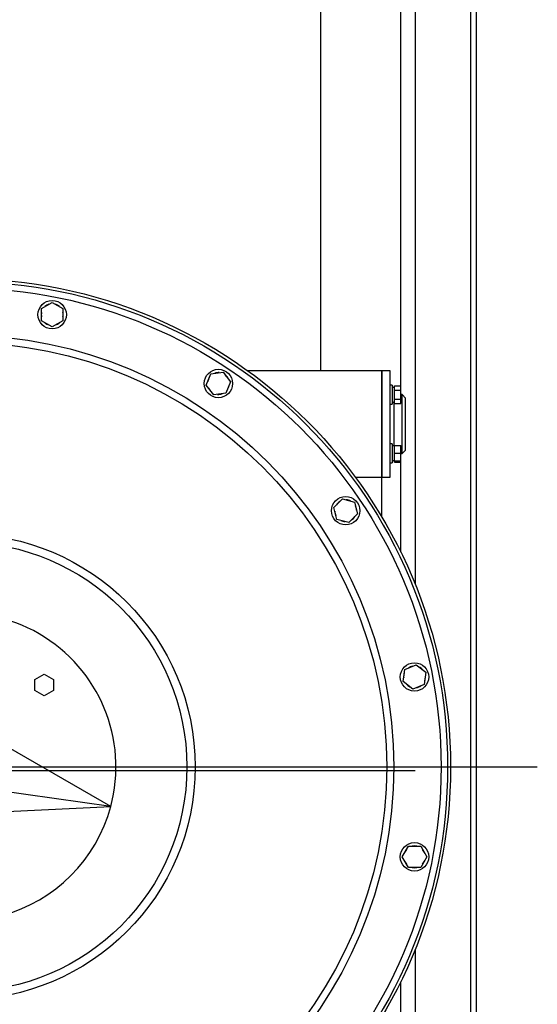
# Model space of a CAD drawing. Extents: x 562 to 5534, y -3603 to 136.
# Tile 14 of 15: x 5096 to 5534, y -1187 to -354. Entities that reach past the tile are written whole.
import ezdxf

# ---------------------------------------------------------------- set-up
doc = ezdxf.new("R2010")
doc.units = 0
doc.layers.get('0').update_dxf_attribs({"linetype": 'CONTINUOUS'})

msp = doc.modelspace()

# ---------------------------------------------------------------- linework, layer by layer
at = {"color": 7, "linetype": 'CONTINUOUS'}
for p, q in [((5477.76, -2046.54), (5477.76, 68.46)), ((5482.76, -989.04), (5482.76, -14.04)), ((5350.76, -60.43), (5350.76, -651.04)), ((5430.76, -147.31), (5430.76, -831.51)), ((5114.85, -598.33), (5123.85, -593.14)), ((5114.85, -608.73), (5114.85, -598.33)), ((5123.85, -593.14), (5132.85, -598.33)), ((5132.85, -598.33), (5132.85, -608.73)), ((5123.85, -613.92), (5114.85, -608.73)), ((5132.85, -608.73), (5123.85, -613.92)), ((5254.13, -663.12), (5258.11, -653.52)), ((5258.11, -653.52), (5268.41, -652.16)), ((5268.41, -652.16), (5274.74, -660.41)), ((5402.76, -651.04), (5289.31, -651.04)), ((5409.76, -651.04), (5402.76, -651.04)), ((5402.76, -741.04), (5402.76, -651.04)), ((5402.76, -651.04), (5402.76, -727.86)), ((5409.76, -727.86), (5409.76, -651.04)), ((5260.46, -671.37), (5254.13, -663.12)), ((5274.74, -660.41), (5270.76, -670.01)), ((5411.36, -663.29), (5409.76, -663.29)), ((5411.36, -663.29), (5411.36, -679.29)), ((5411.36, -665.15), (5411.36, -665.15)), ((5413.46, -665.14), (5411.36, -665.14)), ((5411.36, -665.14), (5411.36, -677.43)), ((5413.46, -663.78), (5418.76, -663.78)), ((5413.46, -667.54), (5413.46, -663.78)), ((5418.76, -667.54), (5418.76, -663.78)), ((5270.76, -670.01), (5260.46, -671.37)), ((5411.36, -667.29), (5411.36, -667.29)), ((5413.46, -667.54), (5418.76, -667.54)), ((5413.46, -675.04), (5413.46, -667.54)), ((5418.76, -675.04), (5418.76, -667.54)), ((5419.76, -671.04), (5418.76, -671.04)), ((5422.76, -674.04), (5419.76, -671.04)), ((5419.76, -713.71), (5419.76, -671.04)), ((5422.76, -718.04), (5422.76, -674.04)), ((5409.76, -679.29), (5411.36, -679.29)), ((5411.36, -675.29), (5411.36, -675.29)), ((5413.46, -678.79), (5413.46, -675.04)), ((5413.46, -675.04), (5418.76, -675.04)), ((5413.46, -678.79), (5418.76, -678.79)), ((5418.76, -678.79), (5418.76, -675.04)), ((5411.36, -712.79), (5409.76, -712.79)), ((5411.36, -712.79), (5411.36, -728.79)), ((5413.46, -714.62), (5411.36, -714.62)), ((5413.46, -720.79), (5413.46, -714.29)), ((5413.46, -714.29), (5418.76, -714.29)), ((5418.76, -720.79), (5418.76, -714.29)), ((5419.76, -721.04), (5419.76, -713.71)), ((5413.46, -727.29), (5413.46, -720.79)), ((5413.46, -720.79), (5418.76, -720.79)), ((5418.76, -727.29), (5418.76, -720.79)), ((5418.76, -721.04), (5419.76, -721.04)), ((5419.76, -721.04), (5422.76, -718.04)), ((5402.76, -727.86), (5402.76, -741.04)), ((5409.76, -741.04), (5409.76, -727.86)), ((5409.76, -728.79), (5411.36, -728.79)), ((5411.36, -726.92), (5413.46, -726.92)), ((5411.36, -726.92), (5411.36, -726.94)), ((5411.36, -726.94), (5413.46, -726.94)), ((5413.46, -727.29), (5418.76, -727.29)), ((5413.46, -728.29), (5413.46, -727.29)), ((5413.46, -728.29), (5418.76, -728.29)), ((5418.76, -728.29), (5418.76, -727.29)), ((5380.25, -741.04), (5402.76, -741.04)), ((5402.21, -741.04), (5402.21, -774.05)), ((5402.76, -741.04), (5409.76, -741.04)), ((5362, -766.68), (5369.35, -759.33)), ((5369.35, -759.33), (5379.39, -762.02)), ((5379.39, -762.02), (5382.08, -772.05)), ((5364.69, -776.71), (5362, -766.68)), ((5382.08, -772.05), (5374.73, -779.4)), ((5374.73, -779.4), (5364.69, -776.71)), ((5173.34, -1019.68), (4955.84, -894.11)), ((5109.06, -912.12), (5117.06, -907.5)), ((5117.06, -907.5), (5125.06, -912.12)), ((5420.67, -913.93), (5422.03, -903.63)), ((5422.03, -903.63), (5431.63, -899.65)), ((5431.63, -899.65), (5439.87, -905.97)), ((5439.87, -905.97), (5438.52, -916.28)), ((5109.06, -921.36), (5109.06, -912.12)), ((5125.06, -912.12), (5125.06, -921.36)), ((5428.91, -920.26), (5420.67, -913.93)), ((5117.06, -925.98), (5109.06, -921.36)), ((5125.06, -921.36), (5117.06, -925.98)), ((5438.52, -916.28), (5428.91, -920.26)), ((5482.76, -1964.04), (5482.76, -989.04)), ((5173.34, -1019.68), (5066.29, -1004.57)), ((5085.39, -1023.66), (5173.34, -1019.68)), ((5419.88, -1062.12), (5425.08, -1053.12)), ((5425.08, -1053.12), (5435.47, -1053.12)), ((5435.47, -1053.12), (5440.66, -1062.12)), ((5425.08, -1071.12), (5419.88, -1062.12)), ((5440.66, -1062.12), (5435.47, -1071.12)), ((5435.47, -1071.12), (5425.08, -1071.12)), ((5430.76, -1140.57), (5430.76, -1830.77))]:
    msp.add_line(p, q, dxfattribs=at)
at = {"color": 8, "linetype": 'CONTINUOUS'}
for p, q in [((5418.63, -663.78), (5418.63, -46.93)), ((5412.76, -677.43), (5412.76, -714.62)), ((5418.63, -804.29), (5418.63, -728.29)), ((5418.63, -1243.78), (5418.63, -1167.78))]:
    msp.add_line(p, q, dxfattribs=at)
for p, q in [((4487.57, -986.04), (5534.1, -986.04)), ((4664.76, -989.04), (5430.76, -989.04))]:
    msp.add_line(p, q)
at = {"color": 7, "linetype": 'CONTINUOUS'}
for centre, radius in [((5047.76, -986.04), 413), ((5047.76, -986.04), 410.5), ((5047.76, -986.04), 405), ((5123.85, -603.53), 12), ((5047.76, -986.04), 365), ((5047.76, -986.04), 359), ((5264.44, -661.76), 12), ((5372.04, -769.36), 12), ((5047.76, -986.04), 197), ((5047.76, -986.04), 190), ((5430.27, -909.95), 12), ((5430.27, -1062.12), 12)]:
    msp.add_circle(centre, radius, dxfattribs=at)
for centre, radius, start, end in [((5123.85, -603.53), 9.2, 108.03125, 131.96875), ((5123.85, -603.53), 9.2, 48.03125, 71.96875), ((5123.85, -603.53), 9.2, 168.03125, 191.96875), ((5123.85, -603.53), 9.2, 348.03125, 11.96875), ((5123.85, -603.53), 9.2, 228.03125, 251.96875), ((5123.85, -603.53), 9.2, 288.03125, 311.96875), ((5264.44, -661.76), 9.2, 145.53125, 169.46875), ((5264.44, -661.76), 9.2, 85.53125, 109.46875), ((5264.44, -661.76), 9.2, 25.53125, 49.46875), ((5264.44, -661.76), 9.2, 205.53125, 229.46875), ((5264.44, -661.76), 9.2, 325.53125, 349.46875), ((5264.44, -661.76), 9.2, 265.53125, 289.46875), ((5372.04, -769.36), 9.2, 123.03125, 146.96875), ((5372.04, -769.36), 9.2, 63.03125, 86.96875), ((5372.04, -769.36), 9.2, 3.03125, 26.96875), ((5372.04, -769.36), 9.2, 183.03125, 206.96875), ((5372.04, -769.36), 9.2, 303.03125, 326.96875), ((5372.04, -769.36), 9.2, 243.03125, 266.96875), ((5047.76, -986.04), 130, 345, 135), ((5430.27, -909.95), 9.2, 160.53125, 184.46875), ((5430.27, -909.95), 9.2, 100.53125, 124.46875), ((5430.27, -909.95), 9.2, 40.53125, 64.46875), ((5430.27, -909.95), 9.2, 220.53125, 244.46875), ((5430.27, -909.95), 9.2, 340.53125, 4.46875), ((5430.27, -909.95), 9.2, 280.53125, 304.46875), ((5047.76, -986.04), 130, 285, 345), ((5430.27, -1062.12), 9.2, 138.03125, 161.96875), ((5430.27, -1062.12), 9.2, 78.03125, 101.96875), ((5430.27, -1062.12), 9.2, 18.03125, 41.96875), ((5430.27, -1062.12), 9.2, 198.03125, 221.96875), ((5430.27, -1062.12), 9.2, 318.03125, 341.96875), ((5430.27, -1062.12), 9.2, 258.03125, 281.96875)]:
    msp.add_arc(centre, radius, start, end, dxfattribs=at)
for centre, start_param, end_param in [((5410.4, -671.29), 4.769827, 4.895093), ((5413.46, -671.29), 4.621419, 4.712389)]:
    msp.add_ellipse(centre, major_axis=(16.9, 0), ratio=0.36397, start_param=start_param, end_param=end_param, dxfattribs=at)

doc.saveas('drawing.dxf')
